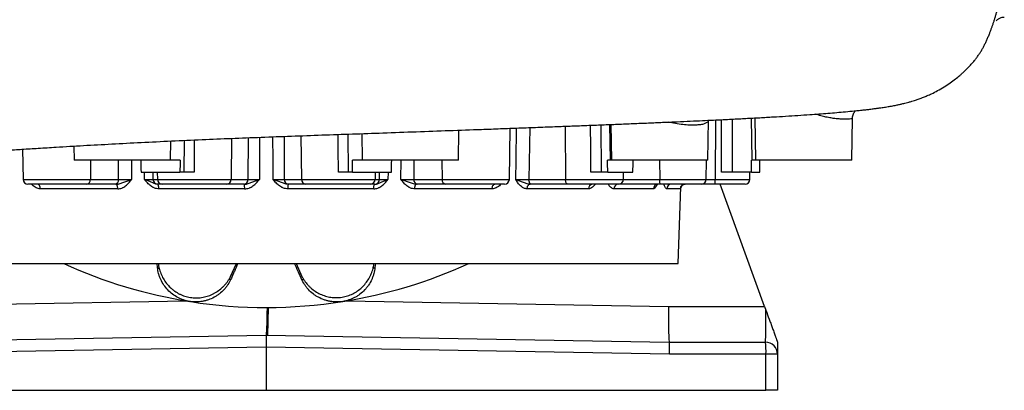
# Model space of a CAD drawing. Header units: millimetres. Extents: x 6152 to 13890, y 1323 to 18697.
# Tile 2 of 12: x 9577 to 13669, y 1323 to 2864. Entities that reach past the tile are written whole.
import ezdxf

# ---------------------------------------------------------------- set-up
doc = ezdxf.new("R2010")
doc.units = ezdxf.units.MM
doc.header["$LTSCALE"] = 5

msp = doc.modelspace()

# ---------------------------------------------------------------- linework, layer by layer
at = {"color": 7, "linetype": 'Continuous', "lineweight": 25}
for p, q in [((12632.5, 2455.4), (12635.6, 2279.9)), ((12034.5, 2428.3), (12037.1, 2279.9)), ((12437.1, 2279.9), (12440, 2445.7)), ((13035.6, 2279.9), (13038.6, 2453.7)), ((13038, 2453.7), (13037.9, 2453.6)), ((13038.6, 2453.7), (13038.7, 2454.5)), ((10998.5, 2390.2), (11000.4, 2279.9)), ((11400.4, 2279.9), (11402.6, 2404.6)), ((11612.3, 2199.5), (11616.1, 2412.3)), ((9802.4, 2338.4), (9803.4, 2279.9)), ((10203.4, 2279.9), (10204.8, 2359.6)), ((9589.3, 2325.5), (9591.5, 2199.5)), ((10203.4, 2279.9), (9803.4, 2279.9)), ((10244.1, 2279.9), (10203.4, 2279.9)), ((11000.4, 2279.9), (10959.7, 2279.9)), ((11400.4, 2279.9), (11000.4, 2279.9)), ((12031, 2279.9), (12020.5, 2279.9)), ((12037.1, 2279.9), (12031, 2279.9)), ((12437.1, 2279.9), (12037.1, 2279.9)), ((12430.7, 2199.5), (12432.1, 2279.9)), ((12619.5, 2279.9), (12618.1, 2279.9)), ((12635.6, 2279.9), (12619.5, 2279.9)), ((13035.6, 2279.9), (12635.6, 2279.9)), ((10081.5, 2229.9), (10243.1, 2229.9)), ((10260.9, 2229.9), (10243.1, 2229.9)), ((10960.7, 2229.9), (10942.9, 2229.9)), ((10960.7, 2229.9), (11122.3, 2229.9)), ((12021.1, 2229.9), (11994.1, 2229.9)), ((12021.1, 2229.9), (12125.9, 2229.9)), ((12086.3, 2199.5), (12086.8, 2229.9)), ((12618.3, 2229.9), (12538.6, 2229.9)), ((12611.7, 2199.5), (12612.2, 2229.9)), ((12618.3, 2229.9), (12653.3, 2229.9)), ((9856.1, 2179.9), (9611.5, 2179.9)), ((9973.7, 2179.9), (9856.1, 2179.9)), ((9871, 2199.5), (9988.5, 2199.5)), ((10131.1, 2199.5), (10149.5, 2199.5)), ((10149.5, 2199.5), (10455.5, 2199.5)), ((10169.4, 2179.9), (10151, 2179.9)), ((10437.2, 2179.9), (10169.4, 2179.9)), ((10508.7, 2179.9), (10437.2, 2179.9)), ((10455.5, 2199.5), (10526.9, 2199.5)), ((10676.9, 2199.5), (10748.3, 2199.5)), ((10766.6, 2179.9), (10695.1, 2179.9)), ((10748.3, 2199.5), (11054.3, 2199.5)), ((11034.4, 2179.9), (10766.6, 2179.9)), ((11052.8, 2179.9), (11034.4, 2179.9)), ((11054.3, 2199.5), (11072.7, 2199.5)), ((11215.3, 2199.5), (11332.8, 2199.5)), ((11347.7, 2179.9), (11230.1, 2179.9)), ((11592.3, 2179.9), (11347.7, 2179.9)), ((11693.6, 2199.5), (11845.8, 2199.5)), ((11855.8, 2179.9), (11703.6, 2179.9)), ((12066.3, 2179.9), (11855.8, 2179.9)), ((11957, 2179.9), (11957.1, 2179.9)), ((12241.1, 2179.9), (12069.2, 2179.9)), ((12410.7, 2179.9), (12241.1, 2179.9)), ((12314.4, 1849.9), (12325.6, 2169.6)), ((12466, 2179.9), (12410.7, 2179.9)), ((12591.7, 2179.9), (12466, 2179.9)), ((12673, 1671.3), (12487.9, 2179.9)), ((9984.8, 2160.6), (9662.9, 2160.6)), ((10512.2, 2160.6), (10155.4, 2160.6)), ((11048.4, 2160.6), (10691.6, 2160.6)), ((11540.9, 2160.6), (11219, 2160.6)), ((11941.5, 2160.6), (11686.1, 2160.6)), ((12211, 2160.6), (12047, 2160.6)), ((12322.9, 2160.6), (12266.4, 2160.6)), ((8889.4, 1849.9), (12314.4, 1849.9)), ((10149.9, 1833.7), (10148.2, 1849.9)), ((11055.6, 1849.9), (11053.9, 1833.7)), ((10283.9, 1692.4), (10286.4, 1692)), ((10610.3, 1667.4), (10607.2, 1552.2)), ((12273.3, 1671.3), (12673, 1671.3)), ((12673, 1671.3), (12678.5, 1656)), ((8926.9, 1523.1), (10601.9, 1552.3)), ((10601.9, 1552.3), (10601.9, 1502.3)), ((10601.9, 1552.3), (12276.9, 1523.1)), ((10601.9, 1552.3), (10601.9, 1552.3)), ((12276.9, 1523.1), (12676.9, 1523.1)), ((12726.9, 1523.1), (12726.9, 1473.1)), ((10601.9, 1502.3), (8925.6, 1473.1)), ((10601.9, 1502.3), (10601.9, 1323.1)), ((12278.2, 1473.1), (10601.9, 1502.3)), ((12678.6, 1473.1), (12278.2, 1473.1)), ((12678.6, 1323.1), (12678.6, 1473.1)), ((12726.9, 1473.1), (12678.6, 1473.1)), ((12726.9, 1473.1), (12726.9, 1323.1)), ((8525.2, 1323.1), (10601.9, 1323.1)), ((10601.9, 1323.1), (12678.6, 1323.1)), ((12726.9, 1323.1), (12678.6, 1323.1))]:
    msp.add_line(p, q, dxfattribs=at)
at = {"color": 8, "linetype": 'Continuous', "lineweight": 25}
for p, q in [((11697.4, 2415.4), (11693.6, 2199.5)), ((11843.9, 2420.9), (11845.8, 2199.5)), ((11992.9, 2426.6), (11994.1, 2229.9)), ((12029.1, 2428.1), (12031, 2279.9)), ((12468.6, 2447.1), (12468.1, 2199.5)), ((12537.7, 2450.5), (12538.6, 2229.9)), ((12617.6, 2454.6), (12619.5, 2279.9)), ((10676.2, 2378.8), (10676.9, 2199.5)), ((10745.4, 2381.3), (10748.3, 2199.5)), ((10941.6, 2388.2), (10942.9, 2229.9)), ((10260.9, 2229.9), (10262, 2362.2)), ((10303, 2364), (10302.1, 2229.9)), ((10458.2, 2370.5), (10455.5, 2199.5)), ((10526.9, 2199.5), (10527.5, 2373.2)), ((9872, 2279.9), (9871, 2199.5)), ((9988.5, 2199.5), (9987.9, 2279.9)), ((10041.3, 2279.9), (10041.9, 2199.2)), ((11215.9, 2279.9), (11215.3, 2199.5)), ((11331.8, 2279.9), (11332.8, 2199.5)), ((12236.7, 2279.9), (12237, 2199.5)), ((10096.1, 2199.2), (10095.7, 2229.9)), ((10130.7, 2229.9), (10131.1, 2199.5)), ((10149, 2229.9), (10149.5, 2199.5)), ((11054.8, 2229.9), (11054.3, 2199.5)), ((11072.7, 2199.5), (11073.1, 2229.9)), ((11108.1, 2229.9), (11107.7, 2199.2)), ((9591.5, 2199.5), (9871, 2199.5)), ((11332.8, 2199.5), (11612.3, 2199.5)), ((11845.8, 2199.5), (12086.3, 2199.5)), ((12069.2, 2179.9), (12068.7, 2180)), ((12086.3, 2199.5), (12237, 2199.5)), ((12237, 2199.5), (12430.7, 2199.5)), ((12430.7, 2199.5), (12468.1, 2199.5)), ((12468.1, 2199.5), (12611.7, 2199.5)), ((10153.3, 1849.9), (10154, 1842.9)), ((10453.8, 1795.6), (10478, 1849.9)), ((10725.9, 1849.9), (10749.7, 1796.4)), ((11049.3, 1844), (11049.9, 1849.9)), ((8930.5, 1671.3), (10269.9, 1694.7)), ((10933.9, 1694.7), (12273.3, 1671.3))]:
    msp.add_line(p, q, dxfattribs=at)
at = {"color": 8, "linetype": 'Continuous', "lineweight": 25, "flags": 128}
for points in [[(11951, 2229.9), (11950.6, 2329.9), (11950.2, 2425)], [(12494.2, 2229.9), (12494, 2329.9), (12493.8, 2448.3)], [(10574, 2375), (10573.9, 2353), (10573.4, 2199.2)], [(10630.4, 2199.2), (10630.1, 2279.8), (10629.8, 2377.1)], [(10901.7, 2229.9), (10901.1, 2329.9), (10900.7, 2386.8)], [(11638.6, 2199.2), (11640, 2279.8), (11642.4, 2413.3)], [(11161.9, 2199.2), (11162.5, 2279.8), (11162.5, 2279.9)]]:
    msp.add_lwpolyline(points, dxfattribs=at)
at = {"color": 7, "linetype": 'Continuous', "lineweight": 25, "flags": 128}
for points in [[(9662.9, 2160.6), (9662.6, 2164.4), (9662, 2168), (9660.9, 2171.3), (9659.6, 2174.3), (9657.9, 2176.6), (9656.1, 2178.4), (9654.1, 2179.5), (9652, 2179.9)], [(9984.8, 2160.6), (9984.6, 2164.4), (9984.1, 2168), (9983.5, 2171.3), (9982.6, 2174.3), (9981.5, 2176.6), (9980.3, 2178.4), (9979, 2179.5), (9977.6, 2179.9)], [(10155.4, 2160.6), (10155.3, 2164.4), (10155, 2168), (10154.5, 2171.3), (10153.8, 2174.3), (10153, 2176.6), (10152.2, 2178.4), (10151.2, 2179.5), (10150.2, 2179.9)], [(11048.4, 2160.6), (11048.5, 2164.4), (11048.8, 2168), (11049.3, 2171.3), (11050, 2174.3), (11050.8, 2176.6), (11051.6, 2178.4), (11052.6, 2179.5), (11053.6, 2179.9)], [(11219, 2160.6), (11219.2, 2164.4), (11219.7, 2168), (11220.3, 2171.3), (11221.2, 2174.3), (11222.3, 2176.6), (11223.5, 2178.4), (11224.8, 2179.5), (11226.2, 2179.9)], [(11540.9, 2160.6), (11541.2, 2164.4), (11541.8, 2168), (11542.9, 2171.3), (11544.2, 2174.3), (11545.9, 2176.6), (11547.7, 2178.4), (11549.7, 2179.5), (11551.8, 2179.9)], [(11686.1, 2160.6), (11686.4, 2164.4), (11687.1, 2168), (11688.3, 2171.3), (11689.9, 2174.3), (11691.8, 2176.6), (11693.9, 2178.4), (11696.2, 2179.5), (11698.6, 2179.9)], [(11703.6, 2179.9), (11701.7, 2180.2), (11699.8, 2181.4), (11698.1, 2183.2), (11696.6, 2185.6), (11695.4, 2188.6), (11694.4, 2192), (11693.8, 2195.7), (11693.6, 2199.5)], [(11855.8, 2179.9), (11853.9, 2180.2), (11852, 2181.4), (11850.3, 2183.2), (11848.8, 2185.6), (11847.5, 2188.6), (11846.6, 2192), (11846, 2195.7), (11845.8, 2199.5)], [(12241.1, 2179.9), (12240.3, 2180.2), (12239.6, 2181.4), (12238.8, 2183.2), (12238.2, 2185.6), (12237.7, 2188.6), (12237.3, 2192), (12237.1, 2195.7), (12237, 2199.5)], [(10149.9, 1833.7), (10150, 1833.2), (10150.4, 1832.7), (10151, 1832.3), (10151.8, 1831.8), (10152.8, 1831.4), (10154, 1831.1), (10155.3, 1830.7), (10156.9, 1830.4)], [(11053.9, 1833.7), (11053.8, 1833.1), (11053.3, 1832.6), (11052.7, 1832.1), (11051.8, 1831.6), (11050.6, 1831.2), (11049.2, 1830.8), (11047.7, 1830.4), (11045.8, 1830.1)], [(10455.1, 1785.3), (10454.8, 1784.9), (10454.3, 1784.6), (10453.6, 1784.3), (10452.7, 1784.2), (10451.6, 1784.1), (10450.3, 1784.2), (10448.8, 1784.3), (10447.2, 1784.5)], [(10748.7, 1785.3), (10749, 1784.9), (10749.6, 1784.5), (10750.3, 1784.2), (10751.3, 1784), (10752.5, 1783.9), (10753.9, 1783.9), (10755.5, 1784.1), (10757.2, 1784.3)]]:
    msp.add_lwpolyline(points, dxfattribs=at)
at = {"color": 7, "linetype": 'Continuous', "lineweight": 25}
for centre, radius, start, end in [((9611.5, 2199.9), 20, 181, 270), ((9853.2, 2197.5), 17.9, 279.453, 6.3517), ((9970.7, 2197.5), 17.9, 279.453, 6.3517), ((10151.1, 2199.8), 19.9, 180.8394, 269.8459), ((10169.5, 2199.8), 19.9, 180.8394, 269.8459), ((10436.3, 2199), 19.2, 272.6453, 1.5317), ((10507.8, 2199), 19.2, 272.6453, 1.5317), ((10419.8, 2165.3), 92.5, 357.0861, 9.0853), ((10696, 2199), 19.2, 178.4683, 267.3547), ((10784, 2165.3), 92.5, 170.9147, 182.9139), ((10767.5, 2199), 19.2, 178.4683, 267.3547), ((11034.3, 2199.8), 19.9, 270.1541, 359.1606), ((11052.7, 2199.8), 19.9, 270.1541, 359.1606), ((11233.1, 2197.5), 17.9, 173.6483, 260.547), ((11350.6, 2197.5), 17.9, 173.6483, 260.547), ((11592.3, 2199.9), 20, 270, 359), ((11959.5, 2162), 18, 97.7388, 184.5973), ((12065.4, 2161.5), 18.5, 95.2422, 182.8214), ((12066.3, 2199.9), 20, 270, 359), ((12230.3, 2160.6), 19.3, 91.9421, 179.9888), ((12286, 2160.2), 19.6, 90.9664, 179.0238), ((12342.9, 2159.9), 20, 90.0371, 178.0406), ((12410.7, 2199.9), 20, 270, 359), ((12419.8, 2194.7), 48.5, 342.1811, 5.6756), ((12591.7, 2199.9), 20, 270, 359), ((10601.9, 3699.9), 2032.5, 245.5343, 261), ((10601.9, 3699.9), 2032.5, 279, 294.4657), ((10601.9, 3699.9), 2032.5, 261.1106, 279), ((12319.2, 1485.6), 359.7, 358.0109, 5.9867), ((12676.9, 1473.1), 50, 0, 90)]:
    msp.add_arc(centre, radius, start, end, dxfattribs=at)
for centre, major_axis, ratio, start_param, end_param in [((10601.9, 50799.7), (-1630.1, 119306.3), 0.010863, 1.989468, 1.989927), ((10601.9, -54833.5), (1630.1, 119306.3), 0.010863, 1.071758, 1.072235), ((10601.9, -54833.5), (-1630.1, 119306.3), 0.010863, 5.21095, 5.211427), ((10601.9, 50799.7), (1630.1, 119306.3), 0.010863, 4.293259, 4.293717), ((10601.9, -2016.9), (-1472.8, 119306.3), 0.012341, 4.747839, 4.748259), ((10601.9, -2016.9), (1472.8, 119306.3), 0.012341, 4.748144, 4.748564), ((10601.9, 50799.7), (-1296.5, 119306.3), 0.01366, 4.292962, 4.293421), ((10601.9, -54833.5), (1296.5, 119306.3), 0.01366, 5.211247, 5.211724), ((10601.9, 1702.3), (0, 150), 0.032792, 3.142165, 4.477111), ((12278.2, 1673.1), (1.3, 150), 0.032691, 1.583018, 3.141307), ((12676.9, 1673.1), (0, 150), 0.010932, 3.141593, 4.598126), ((12276.5, 1473.1), (0.4, 50), 0.034897, 4.712694, 6.282881)]:
    msp.add_ellipse(centre, major_axis=major_axis, ratio=ratio, start_param=start_param, end_param=end_param, dxfattribs=at)
for points, knots in [([(7283.3, 2187.9), (7283.2, 2187.9), (7282.6, 2187.8), (7284.5, 2188), (7288.3, 2188.4), (7294.8, 2189.1), (7303.4, 2189.8), (7313.9, 2190.7), (7325.4, 2191.6), (7338.2, 2192.6), (7351.4, 2193.6), (7365.4, 2194.5), (7380.2, 2195.5), (7396.3, 2196.6), (7417.1, 2197.9), (7442.7, 2199.5), (7473.4, 2201.3), (7504, 2203.1), (7534.8, 2204.8), (7566.1, 2206.5), (7599.1, 2208.2), (7634.8, 2210.1), (7673.7, 2212.1), (7716, 2214.2), (7761.5, 2216.5), (7810.6, 2219), (7863.5, 2221.7), (7917.4, 2224.4), (7971.9, 2227.1), (8026.5, 2229.9), (8084.3, 2232.9), (8144.9, 2236.1), (8206.8, 2239.3), (8271.9, 2242.8), (8338.7, 2246.5), (8406.7, 2250.3), (8471.9, 2254), (8528.9, 2257.3), (8577.7, 2260.2), (8618.8, 2262.7), (8657.9, 2265.1), (8694.8, 2267.4), (8730.6, 2269.6), (8767.2, 2271.9), (8808.3, 2274.5), (8855.4, 2277.6), (8908.7, 2281), (8967.3, 2284.9), (9031.1, 2289.1), (9094.6, 2293.3), (9155, 2297.3), (9209, 2300.9), (9259, 2304.2), (9304.6, 2307.2), (9345.5, 2309.8), (9381.9, 2312.2), (9413.7, 2314.3), (9442.8, 2316.2), (9479.5, 2318.5), (9527.5, 2321.6), (9588.7, 2325.5), (9656.4, 2329.7), (9741.5, 2334.8), (9843.4, 2340.8), (9961.3, 2347.4), (10083.2, 2353.8), (10208.2, 2359.8), (10333.2, 2365.4), (10457.6, 2370.6), (10581.5, 2375.4), (10707.1, 2380), (10833.8, 2384.5), (10960.6, 2388.9), (11091.5, 2393.5), (11225.7, 2398.2), (11362.7, 2403.1), (11478.9, 2407.3), (11575.1, 2410.8), (11653, 2413.7), (11732, 2416.7), (11805.5, 2419.4), (11873.5, 2422), (11935.7, 2424.4), (11998.9, 2426.9), (12062.8, 2429.4), (12126.9, 2432), (12189.3, 2434.6), (12250.3, 2437.2), (12308.3, 2439.7), (12363.3, 2442.2), (12413.6, 2444.5), (12459.3, 2446.6), (12499.5, 2448.6), (12534.9, 2450.3), (12566.1, 2451.9), (12595.6, 2453.4), (12624.4, 2455), (12653, 2456.5), (12681.4, 2458.1), (12717.7, 2460.2), (12761.4, 2462.8), (12812, 2466), (12858.1, 2469.1), (12899.7, 2472.1), (12937.1, 2475), (12973.8, 2478), (13010.1, 2481.2), (13037.5, 2483.8), (13056.3, 2485.7), (13066.2, 2486.7), (13074.8, 2487.6), (13082, 2488.4), (13088.3, 2489.1), (13094.8, 2489.8), (13102.1, 2490.7), (13110.5, 2491.7), (13119.5, 2492.8), (13128.3, 2494), (13136.3, 2495), (13143.2, 2496), (13149.9, 2496.9), (13157.3, 2498), (13166.2, 2499.3), (13176, 2500.8), (13185.8, 2502.4), (13195.6, 2504.1), (13205.2, 2505.8), (13214.9, 2507.7), (13223.3, 2509.4), (13230.7, 2511), (13237.4, 2512.4), (13244, 2513.9), (13251.7, 2515.8), (13261.3, 2518.2), (13272.6, 2521.2), (13284.3, 2524.5), (13294.7, 2527.7), (13303.1, 2530.5), (13311.3, 2533.2), (13321.2, 2536.8), (13334.1, 2541.7), (13349.4, 2548), (13368.9, 2556.8), (13392.2, 2568.5), (13418.8, 2583.9), (13443.9, 2600.4), (13465.6, 2616.5), (13481.9, 2629.9), (13493.8, 2640.4), (13502.2, 2648.2), (13509.9, 2655.7), (13517.4, 2663.2), (13524.7, 2670.9), (13531.9, 2678.7), (13538.8, 2686.7), (13546.5, 2695.9), (13554.5, 2706.2), (13562.8, 2717.7), (13570.6, 2729.4), (13577.7, 2741.4), (13583.8, 2752.8), (13590.3, 2765.7), (13596.5, 2779.2), (13602.6, 2793.2), (13608.1, 2806.7), (13612.9, 2819.3), (13617.2, 2830.9), (13621.4, 2842.8), (13625.5, 2854.9), (13629.5, 2867.3), (13633.4, 2880), (13637.1, 2892.9), (13641.1, 2907.6), (13645.2, 2924), (13647.9, 2936.3), (13649.2, 2942.3), (13649.3, 2942.8)], [0, 0, 0, 0, 0.00071, 0.006413, 0.012256, 0.018477, 0.025257, 0.031869, 0.038013, 0.043979, 0.050147, 0.055302, 0.060837, 0.06656, 0.072118, 0.081614, 0.090559, 0.098951, 0.10678, 0.114195, 0.121672, 0.1295, 0.137675, 0.146196, 0.154897, 0.163924, 0.173273, 0.182941, 0.191391, 0.200064, 0.208957, 0.218069, 0.227204, 0.235927, 0.245661, 0.254809, 0.263378, 0.271373, 0.27683, 0.281988, 0.286846, 0.291403, 0.295662, 0.299982, 0.304768, 0.310569, 0.31693, 0.323847, 0.331318, 0.33934, 0.345994, 0.352201, 0.357886, 0.363051, 0.367697, 0.371758, 0.375323, 0.378416, 0.38153, 0.38763, 0.39442, 0.401896, 0.410055, 0.422512, 0.435372, 0.448614, 0.462218, 0.476006, 0.489225, 0.502647, 0.516319, 0.530239, 0.544227, 0.55822, 0.573863, 0.589486, 0.605098, 0.614295, 0.623495, 0.632965, 0.642975, 0.650594, 0.65849, 0.66665, 0.675073, 0.683756, 0.692499, 0.700824, 0.709477, 0.717605, 0.725212, 0.732301, 0.738874, 0.744406, 0.749517, 0.754391, 0.759334, 0.764352, 0.769443, 0.774606, 0.784262, 0.794272, 0.804778, 0.813129, 0.821712, 0.830518, 0.839676, 0.849413, 0.852567, 0.855434, 0.857921, 0.860028, 0.861756, 0.863527, 0.865766, 0.86823, 0.871087, 0.873954, 0.876472, 0.878643, 0.880542, 0.882772, 0.885535, 0.888789, 0.891938, 0.894791, 0.89808, 0.900907, 0.903582, 0.905565, 0.907492, 0.909364, 0.911346, 0.913621, 0.916198, 0.918862, 0.921226, 0.922911, 0.924169, 0.925772, 0.927889, 0.930443, 0.933137, 0.936884, 0.940757, 0.944474, 0.947691, 0.950412, 0.951862, 0.953124, 0.954266, 0.955397, 0.956551, 0.957758, 0.959045, 0.960436, 0.962484, 0.964784, 0.967361, 0.970236, 0.973316, 0.976178, 0.978791, 0.981176, 0.98336, 0.984889, 0.986348, 0.987759, 0.989148, 0.990545, 0.991977, 0.99347, 0.995048, 0.997317, 0.99981, 1, 1, 1, 1]), ([(13635.9, 2858.9), (13635.9, 2858.9), (13635.9, 2858.8), (13636.4, 2859.6), (13637.7, 2861.3), (13639.9, 2863.7), (13643.1, 2866.5), (13647.5, 2869.3), (13653.1, 2872.1), (13660.4, 2874.1), (13666.1, 2875.1), (13669.1, 2874.8), (13669.3, 2874.8)], [0, 0, 0, 0, 0.0653062, 0.2123086, 0.3434172, 0.4617596, 0.5708108, 0.6739834, 0.7743019, 0.8852807, 0.9949097, 1, 1, 1, 1]), ([(13038.6, 2453.6), (13038.7, 2455.8), (13038.8, 2460.9), (13040.9, 2468.6), (13044.2, 2476), (13047.6, 2481.6), (13050.1, 2484.3), (13050.9, 2485.1)], [0, 0, 0, 0, 0.192308, 0.440336, 0.674111, 0.895628, 1, 1, 1, 1]), ([(10302.1, 2229.9), (10298.2, 2229.9), (10294.3, 2229.9), (10288.5, 2229.9), (10286.6, 2229.9), (10282.9, 2229.9), (10281, 2229.9), (10277.5, 2229.9), (10275.8, 2229.9), (10272.4, 2229.9), (10270.8, 2229.9), (10266.1, 2229.9), (10263.3, 2229.9), (10260.9, 2229.9)], [0, 0, 0, 0, 0.25, 0.25, 0.375, 0.375, 0.5, 0.5, 0.625, 0.625, 0.75, 0.75, 1, 1, 1, 1]), ([(10942.9, 2229.9), (10940.4, 2229.9), (10937.7, 2229.9), (10933.1, 2229.9), (10931.4, 2229.9), (10928.1, 2229.9), (10926.3, 2229.9), (10922.8, 2229.9), (10921, 2229.9), (10917.2, 2229.9), (10915.3, 2229.9), (10909.5, 2229.9), (10905.6, 2229.9), (10901.7, 2229.9)], [0, 0, 0, 0, 0.25, 0.25, 0.375, 0.375, 0.5, 0.5, 0.625, 0.625, 0.75, 0.75, 1, 1, 1, 1]), ([(11994.1, 2229.9), (11991.3, 2229.9), (11988.2, 2229.9), (11983.2, 2229.9), (11981.5, 2229.9), (11977.9, 2229.9), (11976.1, 2229.9), (11972.4, 2229.9), (11970.5, 2229.9), (11966.6, 2229.9), (11964.7, 2229.9), (11958.8, 2229.9), (11954.9, 2229.9), (11951, 2229.9)], [0, 0, 0, 0, 0.25, 0.25, 0.375, 0.375, 0.5, 0.5, 0.625, 0.625, 0.75, 0.75, 1, 1, 1, 1]), ([(12538.6, 2229.9), (12535.5, 2229.9), (12532.2, 2229.9), (12526.9, 2229.9), (12525.1, 2229.9), (12521.3, 2229.9), (12519.4, 2229.9), (12515.6, 2229.9), (12513.7, 2229.9), (12509.8, 2229.9), (12507.8, 2229.9), (12501.9, 2229.9), (12498, 2229.9), (12494.2, 2229.9)], [0, 0, 0, 0, 0.25, 0.25, 0.375, 0.375, 0.5, 0.5, 0.625, 0.625, 0.75, 0.75, 1, 1, 1, 1]), ([(9977.6, 2179.9), (9980.4, 2179.9), (9983.2, 2180.2), (9988.8, 2181.2), (9991.6, 2181.8), (9997, 2183.4), (9999.7, 2184.2), (10005.1, 2186), (10007.7, 2186.9), (10015.8, 2189.8), (10021.1, 2191.7), (10029, 2194.5), (10031.6, 2195.4), (10035.5, 2196.8), (10036.8, 2197.3), (10039.4, 2198.2), (10040.7, 2198.7), (10041.9, 2199.2)], [0, 0, 0, 0, 0.125, 0.125, 0.25, 0.25, 0.375, 0.375, 0.5, 0.5, 0.75, 0.75, 0.875, 0.875, 0.9375, 0.9375, 1, 1, 1, 1]), ([(9984.8, 2160.6), (9987.7, 2160.6), (9990.6, 2160.9), (9996.3, 2162), (9999.1, 2162.9), (10003.2, 2164.5), (10004.6, 2165.1), (10007.2, 2166.4), (10008.5, 2167.1), (10012.3, 2169.3), (10014.8, 2171), (10019.5, 2174.6), (10021.8, 2176.6), (10026.1, 2180.8), (10028.2, 2182.9), (10032.3, 2187.4), (10034.3, 2189.7), (10037.2, 2193.2), (10038.1, 2194.4), (10039.6, 2196.2), (10040, 2196.8), (10041, 2198), (10041.5, 2198.6), (10041.9, 2199.2)], [0, 0, 0, 0, 0.125, 0.125, 0.25, 0.25, 0.3125, 0.3125, 0.375, 0.375, 0.5, 0.5, 0.625, 0.625, 0.75, 0.75, 0.875, 0.875, 0.9375, 0.9375, 0.96875, 0.96875, 1, 1, 1, 1]), ([(9988.5, 2199.5), (9991.8, 2199.5), (9995.6, 2199.4), (10000.8, 2199.3), (10001.8, 2199.3), (10004, 2199.3), (10005.1, 2199.3), (10008.5, 2199.3), (10010.8, 2199.3), (10015.5, 2199.2), (10017.9, 2199.2), (10022.7, 2199.2), (10025.1, 2199.2), (10030, 2199.2), (10032.4, 2199.2), (10037.2, 2199.2), (10039.6, 2199.2), (10041.9, 2199.2)], [0, 0, 0, 0, 0.25, 0.25, 0.3125, 0.3125, 0.375, 0.375, 0.5, 0.5, 0.625, 0.625, 0.75, 0.75, 0.875, 0.875, 1, 1, 1, 1]), ([(10096.1, 2199.2), (10098.4, 2199.2), (10100.7, 2199.2), (10105.2, 2199.2), (10107.3, 2199.2), (10111.3, 2199.2), (10113.2, 2199.2), (10116.8, 2199.2), (10118.5, 2199.2), (10121.6, 2199.3), (10123, 2199.3), (10124.9, 2199.3), (10125.5, 2199.3), (10126.6, 2199.3), (10127.1, 2199.3), (10129.4, 2199.4), (10130.6, 2199.5), (10131.1, 2199.5)], [0, 0, 0, 0, 0.125, 0.125, 0.25, 0.25, 0.375, 0.375, 0.5, 0.5, 0.625, 0.625, 0.6875, 0.6875, 0.75, 0.75, 1, 1, 1, 1]), ([(10155.4, 2160.6), (10152.3, 2160.6), (10149.4, 2160.9), (10143.5, 2162), (10140.6, 2162.9), (10136.3, 2164.5), (10134.9, 2165.1), (10132.1, 2166.4), (10130.8, 2167.1), (10126.8, 2169.3), (10124.3, 2171), (10119.4, 2174.6), (10117.1, 2176.6), (10112.5, 2180.8), (10110.3, 2182.9), (10106.1, 2187.4), (10104.1, 2189.7), (10101, 2193.2), (10100, 2194.4), (10098.6, 2196.2), (10098.1, 2196.8), (10097.1, 2198), (10096.6, 2198.6), (10096.1, 2199.2)], [0, 0, 0, 0, 0.125, 0.125, 0.25, 0.25, 0.3125, 0.3125, 0.375, 0.375, 0.5, 0.5, 0.625, 0.625, 0.75, 0.75, 0.875, 0.875, 0.9375, 0.9375, 0.96875, 0.96875, 1, 1, 1, 1]), ([(10150.2, 2179.9), (10147.8, 2179.9), (10145.5, 2180.2), (10141.1, 2181.2), (10138.9, 2181.8), (10134.7, 2183.4), (10132.6, 2184.2), (10128.4, 2186), (10126.3, 2186.9), (10120, 2189.8), (10115.6, 2191.7), (10108.5, 2194.5), (10106.1, 2195.4), (10102.4, 2196.8), (10101.2, 2197.3), (10098.7, 2198.2), (10097.4, 2198.7), (10096.1, 2199.2)], [0, 0, 0, 0, 0.125, 0.125, 0.25, 0.25, 0.375, 0.375, 0.5, 0.5, 0.75, 0.75, 0.875, 0.875, 0.9375, 0.9375, 1, 1, 1, 1]), ([(10511.1, 2179.9), (10513.9, 2179.9), (10516.6, 2180.2), (10521.8, 2181.2), (10524.4, 2181.8), (10529.5, 2183.4), (10532, 2184.2), (10537, 2186), (10539.5, 2186.9), (10547.1, 2189.8), (10552.2, 2191.7), (10560.1, 2194.5), (10562.7, 2195.4), (10566.7, 2196.8), (10568.1, 2197.3), (10570.7, 2198.2), (10572.1, 2198.7), (10573.4, 2199.2)], [0, 0, 0, 0, 0.125, 0.125, 0.25, 0.25, 0.375, 0.375, 0.5, 0.5, 0.75, 0.75, 0.875, 0.875, 0.9375, 0.9375, 1, 1, 1, 1]), ([(10512.2, 2160.6), (10515.3, 2160.6), (10518.4, 2160.9), (10524.5, 2162), (10527.5, 2162.9), (10531.9, 2164.5), (10533.4, 2165.1), (10536.2, 2166.4), (10537.6, 2167.1), (10541.7, 2169.3), (10544.3, 2171), (10549.4, 2174.6), (10551.8, 2176.6), (10556.5, 2180.8), (10558.7, 2182.9), (10563.1, 2187.4), (10565.2, 2189.7), (10568.3, 2193.2), (10569.3, 2194.4), (10570.9, 2196.2), (10571.4, 2196.8), (10572.4, 2198), (10572.9, 2198.6), (10573.4, 2199.2)], [0, 0, 0, 0, 0.125, 0.125, 0.25, 0.25, 0.3125, 0.3125, 0.375, 0.375, 0.5, 0.5, 0.625, 0.625, 0.75, 0.75, 0.875, 0.875, 0.9375, 0.9375, 0.96875, 0.96875, 1, 1, 1, 1]), ([(10526.9, 2199.5), (10528.9, 2199.5), (10531.5, 2199.4), (10535.5, 2199.3), (10536.3, 2199.3), (10538.1, 2199.3), (10538.9, 2199.3), (10541.7, 2199.3), (10543.6, 2199.3), (10547.7, 2199.2), (10549.9, 2199.2), (10554.3, 2199.2), (10556.6, 2199.2), (10561.3, 2199.2), (10563.7, 2199.2), (10568.5, 2199.2), (10571, 2199.2), (10573.4, 2199.2)], [0, 0, 0, 0, 0.25, 0.25, 0.3125, 0.3125, 0.375, 0.375, 0.5, 0.5, 0.625, 0.625, 0.75, 0.75, 0.875, 0.875, 1, 1, 1, 1]), ([(10630.4, 2199.2), (10632.8, 2199.2), (10635.3, 2199.2), (10640.1, 2199.2), (10642.5, 2199.2), (10647.2, 2199.2), (10649.5, 2199.2), (10653.9, 2199.2), (10656.1, 2199.2), (10660.2, 2199.3), (10662.1, 2199.3), (10664.9, 2199.3), (10665.7, 2199.3), (10667.5, 2199.3), (10668.3, 2199.3), (10672.3, 2199.4), (10674.9, 2199.5), (10676.9, 2199.5)], [0, 0, 0, 0, 0.125, 0.125, 0.25, 0.25, 0.375, 0.375, 0.5, 0.5, 0.625, 0.625, 0.6875, 0.6875, 0.75, 0.75, 1, 1, 1, 1]), ([(10692.7, 2179.9), (10689.9, 2179.9), (10687.2, 2180.2), (10682, 2181.2), (10679.4, 2181.8), (10674.3, 2183.4), (10671.8, 2184.2), (10666.8, 2186), (10664.3, 2186.9), (10656.7, 2189.8), (10651.6, 2191.7), (10643.7, 2194.5), (10641.1, 2195.4), (10637.1, 2196.8), (10635.7, 2197.3), (10633.1, 2198.2), (10631.7, 2198.7), (10630.4, 2199.2)], [0, 0, 0, 0, 0.125, 0.125, 0.25, 0.25, 0.375, 0.375, 0.5, 0.5, 0.75, 0.75, 0.875, 0.875, 0.9375, 0.9375, 1, 1, 1, 1]), ([(10691.6, 2160.6), (10688.5, 2160.6), (10685.4, 2160.9), (10679.3, 2162), (10676.3, 2162.9), (10671.9, 2164.5), (10670.4, 2165.1), (10667.6, 2166.4), (10666.2, 2167.1), (10662.1, 2169.3), (10659.5, 2171), (10654.4, 2174.6), (10652, 2176.6), (10647.3, 2180.8), (10645.1, 2182.9), (10640.7, 2187.4), (10638.6, 2189.7), (10635.5, 2193.2), (10634.4, 2194.4), (10632.9, 2196.2), (10632.4, 2196.8), (10631.4, 2198), (10630.9, 2198.6), (10630.4, 2199.2)], [0, 0, 0, 0, 0.125, 0.125, 0.25, 0.25, 0.3125, 0.3125, 0.375, 0.375, 0.5, 0.5, 0.625, 0.625, 0.75, 0.75, 0.875, 0.875, 0.9375, 0.9375, 0.96875, 0.96875, 1, 1, 1, 1]), ([(11048.4, 2160.6), (11051.5, 2160.6), (11054.4, 2160.9), (11060.3, 2162), (11063.2, 2162.9), (11067.5, 2164.5), (11068.9, 2165.1), (11071.7, 2166.4), (11073, 2167.1), (11077, 2169.3), (11079.5, 2171), (11084.4, 2174.6), (11086.7, 2176.6), (11091.3, 2180.8), (11093.5, 2182.9), (11097.7, 2187.4), (11099.7, 2189.7), (11102.8, 2193.2), (11103.8, 2194.4), (11105.2, 2196.2), (11105.7, 2196.8), (11106.7, 2198), (11107.2, 2198.6), (11107.7, 2199.2)], [0, 0, 0, 0, 0.125, 0.125, 0.25, 0.25, 0.3125, 0.3125, 0.375, 0.375, 0.5, 0.5, 0.625, 0.625, 0.75, 0.75, 0.875, 0.875, 0.9375, 0.9375, 0.96875, 0.96875, 1, 1, 1, 1]), ([(11053.6, 2179.9), (11056, 2179.9), (11058.3, 2180.2), (11062.7, 2181.2), (11064.9, 2181.8), (11069.1, 2183.4), (11071.2, 2184.2), (11075.4, 2186), (11077.4, 2186.9), (11083.8, 2189.8), (11088.2, 2191.7), (11095.3, 2194.5), (11097.7, 2195.4), (11101.4, 2196.8), (11102.6, 2197.3), (11105.1, 2198.2), (11106.4, 2198.7), (11107.7, 2199.2)], [0, 0, 0, 0, 0.125, 0.125, 0.25, 0.25, 0.375, 0.375, 0.5, 0.5, 0.75, 0.75, 0.875, 0.875, 0.9375, 0.9375, 1, 1, 1, 1]), ([(11072.7, 2199.5), (11073.2, 2199.5), (11074.4, 2199.4), (11076.7, 2199.3), (11077.2, 2199.3), (11078.3, 2199.3), (11078.9, 2199.3), (11080.8, 2199.3), (11082.2, 2199.3), (11085.3, 2199.2), (11087, 2199.2), (11090.6, 2199.2), (11092.5, 2199.2), (11096.5, 2199.2), (11098.6, 2199.2), (11103.1, 2199.2), (11105.4, 2199.2), (11107.7, 2199.2)], [0, 0, 0, 0, 0.25, 0.25, 0.3125, 0.3125, 0.375, 0.375, 0.5, 0.5, 0.625, 0.625, 0.75, 0.75, 0.875, 0.875, 1, 1, 1, 1]), ([(11161.9, 2199.2), (11164.2, 2199.2), (11166.6, 2199.2), (11171.4, 2199.2), (11173.8, 2199.2), (11178.7, 2199.2), (11181.1, 2199.2), (11185.9, 2199.2), (11188.3, 2199.2), (11193, 2199.3), (11195.3, 2199.3), (11198.7, 2199.3), (11199.8, 2199.3), (11202, 2199.3), (11203, 2199.3), (11208.2, 2199.4), (11212, 2199.5), (11215.3, 2199.5)], [0, 0, 0, 0, 0.125, 0.125, 0.25, 0.25, 0.375, 0.375, 0.5, 0.5, 0.625, 0.625, 0.6875, 0.6875, 0.75, 0.75, 1, 1, 1, 1]), ([(11219, 2160.6), (11216.1, 2160.6), (11213.2, 2160.9), (11207.5, 2162), (11204.7, 2162.9), (11200.6, 2164.5), (11199.2, 2165.1), (11196.6, 2166.4), (11195.3, 2167.1), (11191.5, 2169.3), (11189, 2171), (11184.3, 2174.6), (11182, 2176.6), (11177.7, 2180.8), (11175.6, 2182.9), (11171.5, 2187.4), (11169.5, 2189.7), (11166.6, 2193.2), (11165.7, 2194.4), (11164.2, 2196.2), (11163.8, 2196.8), (11162.8, 2198), (11162.3, 2198.6), (11161.9, 2199.2)], [0, 0, 0, 0, 0.125, 0.125, 0.25, 0.25, 0.3125, 0.3125, 0.375, 0.375, 0.5, 0.5, 0.625, 0.625, 0.75, 0.75, 0.875, 0.875, 0.9375, 0.9375, 0.96875, 0.96875, 1, 1, 1, 1]), ([(11226.2, 2179.9), (11223.4, 2179.9), (11220.6, 2180.2), (11215, 2181.2), (11212.2, 2181.8), (11206.8, 2183.4), (11204.1, 2184.2), (11198.7, 2186), (11196.1, 2186.9), (11188, 2189.8), (11182.7, 2191.7), (11174.8, 2194.5), (11172.2, 2195.4), (11168.3, 2196.8), (11167, 2197.3), (11164.4, 2198.2), (11163.1, 2198.7), (11161.9, 2199.2)], [0, 0, 0, 0, 0.125, 0.125, 0.25, 0.25, 0.375, 0.375, 0.5, 0.5, 0.75, 0.75, 0.875, 0.875, 0.9375, 0.9375, 1, 1, 1, 1]), ([(11638.6, 2199.2), (11640.5, 2199.2), (11642.6, 2199.2), (11646.9, 2199.2), (11649.1, 2199.2), (11653.7, 2199.2), (11656, 2199.2), (11660.8, 2199.2), (11663.2, 2199.2), (11668, 2199.3), (11670.5, 2199.3), (11674.1, 2199.3), (11675.3, 2199.3), (11677.7, 2199.3), (11678.9, 2199.3), (11684.9, 2199.4), (11689.4, 2199.5), (11693.6, 2199.5)], [0, 0, 0, 0, 0.125, 0.125, 0.25, 0.25, 0.375, 0.375, 0.5, 0.5, 0.625, 0.625, 0.6875, 0.6875, 0.75, 0.75, 1, 1, 1, 1]), ([(11686.1, 2160.6), (11683.6, 2160.6), (11681.2, 2160.9), (11676.5, 2162), (11674.1, 2162.9), (11670.7, 2164.5), (11669.6, 2165.1), (11667.4, 2166.4), (11666.3, 2167.1), (11663.1, 2169.3), (11661.1, 2171), (11657.2, 2174.6), (11655.3, 2176.6), (11651.7, 2180.8), (11649.9, 2182.9), (11646.5, 2187.4), (11644.9, 2189.7), (11642.5, 2193.2), (11641.7, 2194.4), (11640.5, 2196.2), (11640.1, 2196.8), (11639.3, 2198), (11638.9, 2198.6), (11638.6, 2199.2)], [0, 0, 0, 0, 0.125, 0.125, 0.25, 0.25, 0.3125, 0.3125, 0.375, 0.375, 0.5, 0.5, 0.625, 0.625, 0.75, 0.75, 0.875, 0.875, 0.9375, 0.9375, 0.96875, 0.96875, 1, 1, 1, 1]), ([(11698.6, 2179.9), (11696, 2179.9), (11693.3, 2180.2), (11688, 2181.2), (11685.4, 2181.8), (11680.1, 2183.4), (11677.5, 2184.2), (11672.3, 2186), (11669.7, 2186.9), (11662, 2189.8), (11657, 2191.7), (11649.8, 2194.5), (11647.5, 2195.4), (11644, 2196.8), (11642.9, 2197.3), (11640.7, 2198.2), (11639.6, 2198.7), (11638.6, 2199.2)], [0, 0, 0, 0, 0.125, 0.125, 0.25, 0.25, 0.375, 0.375, 0.5, 0.5, 0.75, 0.75, 0.875, 0.875, 0.9375, 0.9375, 1, 1, 1, 1]), ([(12222.1, 2177.4), (12222.1, 2177.4), (12221.9, 2177.1), (12222.6, 2177.9), (12224.7, 2179), (12227.5, 2180), (12229.2, 2179.8), (12229.5, 2179.7)], [0, 0, 0, 0, 0.035965, 0.326766, 0.599687, 0.929815, 1, 1, 1, 1]), ([(12324, 2165.8), (12324, 2165.7), (12324, 2165.7), (12324.2, 2166.6), (12324.9, 2168.5), (12326.4, 2171.3), (12329, 2174.4), (12332.6, 2177.3), (12337.2, 2179.2), (12340.8, 2180.1), (12342.7, 2179.8), (12342.8, 2179.8)], [0, 0, 0, 0, 0.081711, 0.179211, 0.269919, 0.382231, 0.513719, 0.660935, 0.820774, 0.987371, 1, 1, 1, 1]), ([(10154, 1842.9), (10154.5, 1840.8), (10155, 1838.8), (10155.9, 1834.6), (10156.4, 1832.5), (10156.9, 1830.4)], [0, 0, 0, 0, 0.5, 0.5, 1, 1, 1, 1]), ([(10483.9, 1849.9), (10479.1, 1839.1), (10471.9, 1823), (10463.5, 1804.2), (10459.9, 1796.1), (10457.5, 1790.7), (10456.3, 1788), (10455.1, 1785.3)], [0, 0, 0, 0, 0.5, 0.75, 0.875, 0.875, 1, 1, 1, 1]), ([(10748.7, 1785.3), (10747.5, 1788), (10746.3, 1790.7), (10744.8, 1794.1), (10744.5, 1794.7), (10743.9, 1796.1), (10743, 1798.1), (10739.7, 1805.5), (10731.9, 1823), (10724.7, 1839.1), (10719.9, 1849.9)], [0, 0, 0, 0, 0.125, 0.125, 0.15625, 0.15625, 0.1875, 0.25, 0.5, 1, 1, 1, 1]), ([(11045.8, 1830.1), (11046.4, 1832.4), (11047, 1834.8), (11047.9, 1838.3), (11048.2, 1839.4), (11048.6, 1841.2), (11048.8, 1842), (11049, 1843), (11049.2, 1843.5), (11049.2, 1843.8), (11049.3, 1843.9), (11049.3, 1844), (11049.3, 1844)], [0, 0, 0, 0, 0.5, 0.5, 0.75, 0.75, 0.875, 0.9375, 0.96875, 0.984375, 0.984375, 1, 1, 1, 1]), ([(10455.1, 1785.3), (10451.6, 1777.3), (10447.4, 1769.7), (10440.2, 1758.8), (10437.7, 1755.3), (10432.3, 1748.4), (10429.4, 1745), (10420.5, 1735.4), (10414.1, 1729.5), (10403.8, 1721.5), (10400.3, 1719), (10393, 1714.2), (10389.2, 1711.9), (10377.6, 1705.6), (10369.7, 1702.1), (10357.3, 1697.8), (10353.2, 1696.6), (10346.8, 1694.9), (10344.7, 1694.4), (10340.4, 1693.5), (10338.2, 1693.1), (10327.4, 1691.2), (10318.7, 1690.5), (10305.7, 1690.4), (10301.3, 1690.5), (10294.8, 1691), (10292.6, 1691.2), (10288.2, 1691.8), (10286, 1692.1), (10275.2, 1693.8), (10266.7, 1695.9), (10254.3, 1700), (10250.3, 1701.5), (10242.2, 1704.9), (10238.3, 1706.8), (10226.6, 1713), (10219.2, 1717.7), (10205.4, 1728.2), (10198.9, 1734), (10186.8, 1746.8), (10181.3, 1753.6), (10171.6, 1768), (10167.3, 1775.5), (10161.8, 1787.5), (10160.1, 1791.6), (10157.1, 1799.8), (10155.8, 1803.9), (10152.4, 1816.4), (10150.8, 1825), (10149.9, 1833.7)], [0, 0, 0, 0, 0.0625, 0.0625, 0.09375, 0.09375, 0.125, 0.125, 0.1875, 0.1875, 0.21875, 0.21875, 0.25, 0.25, 0.3125, 0.3125, 0.34375, 0.34375, 0.359375, 0.359375, 0.375, 0.375, 0.4375, 0.4375, 0.46875, 0.46875, 0.484375, 0.484375, 0.5, 0.5, 0.5625, 0.5625, 0.59375, 0.59375, 0.625, 0.625, 0.6875, 0.6875, 0.75, 0.75, 0.8125, 0.8125, 0.875, 0.875, 0.90625, 0.90625, 0.9375, 0.9375, 1, 1, 1, 1]), ([(10156.9, 1830.4), (10157.8, 1826.6), (10158.9, 1822.8), (10161.3, 1815.4), (10162.6, 1811.7), (10166.9, 1800.8), (10170.3, 1793.8), (10178.2, 1780.1), (10182.6, 1773.6), (10192.3, 1761.4), (10197.6, 1755.6), (10206.2, 1747.5), (10209.2, 1744.9), (10215.3, 1739.9), (10218.4, 1737.6), (10228, 1730.9), (10234.7, 1726.9), (10245.3, 1721.7), (10248.9, 1720), (10256.2, 1717.1), (10259.9, 1715.8), (10271.1, 1712.2), (10278.7, 1710.4), (10290.3, 1708.6), (10294.3, 1708.1), (10302.1, 1707.4), (10306, 1707.3), (10317.7, 1707.2), (10325.5, 1707.7), (10337.2, 1709.4), (10341.1, 1710.2), (10348.8, 1711.9), (10352.5, 1712.9), (10363.8, 1716.3), (10371, 1719.1), (10381.7, 1724.1), (10385.2, 1726), (10392.1, 1729.8), (10395.4, 1731.9), (10405.1, 1738.4), (10411.3, 1743.2), (10420.1, 1751.1), (10422.9, 1753.8), (10428.4, 1759.5), (10431, 1762.4), (10436, 1768.4), (10438.4, 1771.5), (10443, 1777.9), (10445.1, 1781.2), (10447.2, 1784.5)], [0, 0, 0, 0, 0.03125, 0.03125, 0.0625, 0.0625, 0.125, 0.125, 0.1875, 0.1875, 0.25, 0.25, 0.28125, 0.28125, 0.3125, 0.3125, 0.375, 0.375, 0.40625, 0.40625, 0.4375, 0.4375, 0.5, 0.5, 0.53125, 0.53125, 0.5625, 0.5625, 0.625, 0.625, 0.65625, 0.65625, 0.6875, 0.6875, 0.75, 0.75, 0.78125, 0.78125, 0.8125, 0.8125, 0.875, 0.875, 0.90625, 0.90625, 0.9375, 0.9375, 0.96875, 0.96875, 1, 1, 1, 1]), ([(11053.9, 1833.7), (11053, 1825), (11051.4, 1816.4), (11048, 1803.9), (11046.6, 1799.7), (11043.7, 1791.5), (11042, 1787.5), (11036.5, 1775.5), (11032.2, 1767.9), (11024.9, 1757.2), (11022.3, 1753.7), (11018.2, 1748.5), (11016.8, 1746.9), (11013.9, 1743.6), (11012.4, 1741.9), (11004.9, 1734), (10998.4, 1728.2), (10988, 1720.3), (10984.4, 1717.8), (10978.9, 1714.3), (10977, 1713.1), (10973.2, 1710.9), (10971.3, 1709.9), (10961.6, 1704.7), (10953.5, 1701.3), (10937, 1695.8), (10928.5, 1693.8), (10911.1, 1691), (10902.4, 1690.4), (10885, 1690.5), (10876.3, 1691.2), (10863.3, 1693.5), (10859, 1694.4), (10850.6, 1696.6), (10846.4, 1697.9), (10834.1, 1702.1), (10826.1, 1705.7), (10816.5, 1710.9), (10814.5, 1712), (10810.8, 1714.3), (10808.9, 1715.4), (10803.4, 1719), (10799.9, 1721.5), (10789.6, 1729.5), (10783.2, 1735.4), (10775.8, 1743.5), (10774.3, 1745.1), (10771.5, 1748.5), (10770.1, 1750.2), (10766.1, 1755.3), (10763.6, 1758.8), (10756.4, 1769.7), (10752.2, 1777.3), (10748.7, 1785.3)], [0, 0, 0, 0, 0.0625, 0.0625, 0.09375, 0.09375, 0.125, 0.125, 0.1875, 0.1875, 0.21875, 0.21875, 0.234375, 0.234375, 0.25, 0.25, 0.3125, 0.3125, 0.34375, 0.34375, 0.359375, 0.359375, 0.375, 0.375, 0.4375, 0.4375, 0.5, 0.5, 0.5625, 0.5625, 0.625, 0.625, 0.65625, 0.65625, 0.6875, 0.6875, 0.75, 0.75, 0.765625, 0.765625, 0.78125, 0.78125, 0.8125, 0.8125, 0.875, 0.875, 0.890625, 0.890625, 0.90625, 0.90625, 0.9375, 0.9375, 1, 1, 1, 1]), ([(10757.2, 1784.3), (10761.4, 1777.7), (10766, 1771.4), (10773.5, 1762.6), (10776.1, 1759.7), (10781.5, 1754.2), (10784.4, 1751.5), (10793.1, 1743.7), (10799.3, 1739), (10812.2, 1730.5), (10818.9, 1726.6), (10833.1, 1720), (10840.4, 1717.2), (10855.2, 1712.8), (10862.7, 1711.1), (10878.2, 1708.8), (10886, 1708.3), (10901.5, 1708.4), (10909.2, 1709), (10924.6, 1711.5), (10932.2, 1713.3), (10946.9, 1718), (10954.1, 1720.9), (10968.2, 1727.8), (10974.9, 1731.7), (10987.6, 1740.6), (10993.6, 1745.4), (11005, 1756.1), (11010.3, 1761.9), (11019.9, 1774), (11024.3, 1780.4), (11030.2, 1790.5), (11032.1, 1793.9), (11035.5, 1800.9), (11037.1, 1804.4), (11041.5, 1815.2), (11043.9, 1822.5), (11045.8, 1830.1)], [0, 0, 0, 0, 0.0625, 0.0625, 0.09375, 0.09375, 0.125, 0.125, 0.1875, 0.1875, 0.25, 0.25, 0.3125, 0.3125, 0.375, 0.375, 0.4375, 0.4375, 0.5, 0.5, 0.5625, 0.5625, 0.625, 0.625, 0.6875, 0.6875, 0.75, 0.75, 0.8125, 0.8125, 0.875, 0.875, 0.90625, 0.90625, 0.9375, 0.9375, 1, 1, 1, 1]), ([(10447.2, 1784.5), (10448.3, 1786.4), (10449.4, 1788.2), (10451.1, 1791), (10451.7, 1791.9), (10452.5, 1793.3), (10452.9, 1794), (10453.4, 1794.8), (10453.6, 1795.2), (10453.7, 1795.3), (10453.8, 1795.5), (10453.8, 1795.5), (10453.8, 1795.6)], [0, 0, 0, 0, 0.5, 0.5, 0.75, 0.75, 0.875, 0.9375, 0.96875, 0.984375, 0.984375, 1, 1, 1, 1]), ([(10749.7, 1796.4), (10750.9, 1794.4), (10752.2, 1792.4), (10754.7, 1788.4), (10755.9, 1786.3), (10757.2, 1784.3)], [0, 0, 0, 0, 0.5, 0.5, 1, 1, 1, 1]), ([(12678.5, 1656), (12683, 1643.6), (12687.5, 1631.4), (12694, 1613.4), (12696.2, 1607.5), (12700.5, 1595.7), (12702.6, 1589.9), (12706.8, 1578.3), (12708.9, 1572.5), (12712.1, 1563.8), (12713.1, 1560.9), (12715.2, 1555.1), (12716.3, 1552.2), (12717.9, 1547.8), (12718.5, 1546.3), (12719.6, 1543.3), (12720.1, 1541.8), (12721.2, 1538.7), (12721.8, 1537.1), (12722.9, 1534), (12723.5, 1532.5), (12724.3, 1530.3), (12724.5, 1529.6), (12725, 1528.3), (12725.2, 1527.7), (12725.6, 1526.6), (12725.8, 1526.1), (12726.1, 1525.3), (12726.2, 1524.9), (12726.6, 1524), (12726.7, 1523.7), (12726.9, 1523.2), (12726.9, 1523.1), (12726.9, 1523.1)], [0, 0, 0, 0, 0.25, 0.25, 0.375, 0.375, 0.5, 0.5, 0.625, 0.625, 0.6875, 0.6875, 0.75, 0.75, 0.78125, 0.78125, 0.8125, 0.8125, 0.84375, 0.84375, 0.875, 0.875, 0.890625, 0.890625, 0.90625, 0.90625, 0.921875, 0.921875, 0.9375, 0.9375, 0.96875, 0.96875, 1, 1, 1, 1])]:
    msp.add_open_spline(points, degree=3, knots=knots, dxfattribs=at)
at = {"color": 8, "linetype": 'Continuous', "lineweight": 25}
for points, knots in [([(13037.9, 2453.6), (13038, 2453.2), (13038, 2452.1), (13031.9, 2451), (13020.3, 2450), (13009.1, 2449.9), (12996.7, 2450.1), (12982.9, 2450.8), (12960.8, 2453.1), (12938.6, 2456.7), (12917.6, 2461.4), (12899.9, 2466), (12889.3, 2470), (12886.1, 2471.2)], [0, 0, 0, 0, 0.076579, 0.203194, 0.32711, 0.451017, 0.451354, 0.572075, 0.692772, 0.782034, 0.871662, 0.960915, 1, 1, 1, 1]), ([(12438.9, 2445.7), (12438.7, 2444.1), (12438.1, 2439.4), (12431.4, 2434.2), (12419.3, 2429.4), (12407.8, 2427.4), (12394.8, 2426.1), (12380.3, 2425.2), (12354.9, 2425.7), (12326, 2428.3), (12298.4, 2432.3), (12280.7, 2436.6), (12273.9, 2438.2)], [0, 0, 0, 0, 0.060067, 0.18436, 0.305217, 0.42607, 0.429327, 0.549988, 0.670641, 0.79562, 0.920586, 1, 1, 1, 1]), ([(9662.9, 2160.6), (9660.1, 2160.8), (9654.4, 2161.2), (9645.7, 2164.4), (9637.2, 2169.8), (9630.7, 2175.1), (9627.6, 2178.9), (9626.8, 2179.9)], [0, 0, 0, 0, 0.209907, 0.420107, 0.669147, 0.918698, 1, 1, 1, 1]), ([(11577, 2179.9), (11576.2, 2178.9), (11573.1, 2175.1), (11566.6, 2169.8), (11558.1, 2164.4), (11549.4, 2161.2), (11543.7, 2160.8), (11540.9, 2160.6)], [0, 0, 0, 0, 0.081302, 0.330853, 0.579893, 0.790093, 1, 1, 1, 1]), ([(11968.6, 2179.9), (11968, 2178.9), (11965.7, 2175.1), (11960.8, 2169.8), (11954.4, 2164.4), (11947.9, 2161.2), (11943.6, 2160.8), (11941.5, 2160.6)], [0, 0, 0, 0, 0.081302, 0.330853, 0.579893, 0.790093, 1, 1, 1, 1]), ([(12047, 2160.6), (12045.1, 2160.8), (12041.4, 2161.2), (12035.8, 2164.4), (12030.4, 2169.8), (12026.2, 2175.1), (12024.2, 2178.9), (12023.7, 2179.9)], [0, 0, 0, 0, 0.209907, 0.420107, 0.669147, 0.918698, 1, 1, 1, 1]), ([(12226.2, 2179.3), (12226, 2178.6), (12224.7, 2174.9), (12222, 2169.8), (12218.3, 2164.4), (12214.6, 2161.2), (12212.2, 2160.8), (12211, 2160.6)], [0, 0, 0, 0, 0.065637, 0.319443, 0.57273, 0.786514, 1, 1, 1, 1]), ([(12266.4, 2160.6), (12265.5, 2160.8), (12263.8, 2161.2), (12261.1, 2164.4), (12258.5, 2169.8), (12256.6, 2175.1), (12255.6, 2178.9), (12255.4, 2179.9)], [0, 0, 0, 0, 0.209907, 0.420107, 0.669147, 0.918698, 1, 1, 1, 1]), ([(12324.1, 2165.8), (12324.1, 2165.4), (12323.8, 2163.3), (12323.4, 2161.3), (12323.1, 2160.8), (12322.9, 2160.6)], [0, 0, 0, 0, 0.121327, 0.56097, 1, 1, 1, 1])]:
    msp.add_open_spline(points, degree=3, knots=knots, dxfattribs=at)
at = {"color": 7, "linetype": 'Continuous', "lineweight": 25}
for points in [[(9977.6, 2179.9), (9976.2, 2179.9), (9974.9, 2179.9), (9973.7, 2179.9)], [(10151, 2179.9), (10150.8, 2179.9), (10150.6, 2179.9), (10150.2, 2179.9)], [(10511.1, 2179.9), (10510.2, 2179.9), (10509.4, 2179.9), (10508.7, 2179.9)], [(10695.1, 2179.9), (10694.4, 2179.9), (10693.5, 2179.9), (10692.7, 2179.9)], [(11053.6, 2179.9), (11053.2, 2179.9), (11053, 2179.9), (11052.8, 2179.9)], [(11230.1, 2179.9), (11228.9, 2179.9), (11227.6, 2179.9), (11226.2, 2179.9)], [(11703.6, 2179.9), (11702, 2179.9), (11700.3, 2179.9), (11698.6, 2179.9)], [(12069.2, 2179.9), (12067.4, 2179.9), (12065.6, 2179.9), (12063.7, 2179.9)]]:
    msp.add_open_spline(points, degree=3, dxfattribs=at)

doc.saveas('drawing.dxf')
